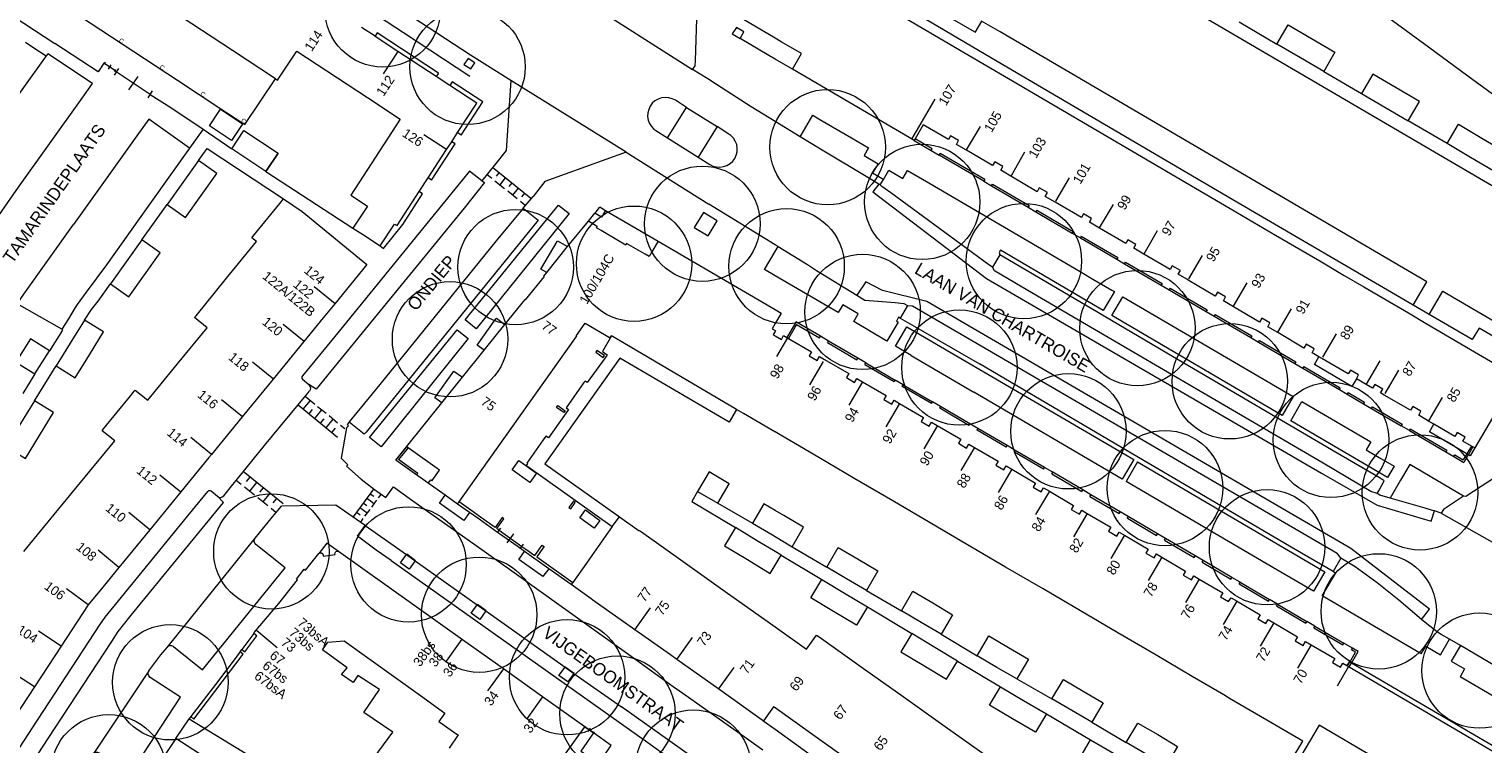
# Model space of a CAD drawing. Header units: metres. Extents: x 134994 to 136506, y 457393 to 459006.
# Tile 31 of 171: x 135417 to 135579, y 457576 to 457655. Entities that reach past the tile are written whole.
import ezdxf
from ezdxf.enums import TextEntityAlignment as Align

# ---------------------------------------------------------------- set-up
doc = ezdxf.new("R2010")
doc.units = ezdxf.units.M
for name, color, linetype, lineweight in [('B-WE-GR-BOOM-S', 250, 'Continuous', 13), ('B-WE-KG_BEBOUWING', 251, 'Continuous', 20), ('B-WE-KG_BEBOUWING TUSSENMUUR', 251, 'Continuous', 5), ('B-WE-KG_HUISNR', 251, 'Continuous', 5), ('B-WE-KG_ONDERGROND_REST', 251, 'Continuous', 5), ('B-WE-KG_STRAATNAAM', 251, 'Continuous', 5)]:
    doc.layers.add(name, color=color, linetype=linetype, lineweight=lineweight)
doc.styles.add('Styledgn000', font='dgn000.shx')

# ---------------------------------------------------------------- blocks, each defined once
blk = doc.blocks.new('SGR-BOOM_02')
blk.add_circle((0, 0), 6.4)

msp = doc.modelspace()

# ---------------------------------------------------------------- linework, layer by layer
at = {"layer": 'B-WE-KG_BEBOUWING', "flags": 128}
for points in [[(135444.58, 457649.32), (135439.82, 457652.45), (135435.3, 457655.42), (135430.79, 457658.38), (135426.33, 457661.31), (135426.28, 457661.35), (135421.7, 457664.35), (135417.12, 457667.36), (135412.61, 457670.32), (135408.1, 457673.28), (135403.58, 457676.25), (135399.07, 457679.21), (135398.64, 457679.49), (135394.55, 457682.17), (135390.04, 457685.14), (135385.53, 457688.1), (135381.01, 457691.07), (135376.44, 457694.07), (135371.93, 457697.03), (135367.35, 457700.04), (135363.93, 457702.28), (135362.8, 457703.02), (135358.48, 457705.85)], [(135359.73, 457697.76), (135433.71, 457649.19), (135438.52, 457646.01), (135440.97, 457644.39), (135441.2, 457644.24), (135444.58, 457649.32), (135444.82, 457649.17), (135446.95, 457652.41), (135454.79, 457647.24), (135458.43, 457644.84), (135452.93, 457636.43), (135454.79, 457635.2), (135453.54, 457633.31), (135453.18, 457632.77), (135454.35, 457632), (135456.18, 457630.8), (135457.8, 457633.21), (135458.07, 457633.04), (135460.53, 457636.82), (135461.51, 457638.32), (135463.08, 457640.74), (135463.56, 457641.47), (135464.14, 457642.35), (135464.79, 457643.35), (135466.92, 457646.63), (135463.92, 457648.59), (135462.42, 457649.58), (135458.16, 457652.37), (135455.64, 457654.03), (135455.63, 457654.04), (135454.14, 457655.02)], [(135570.76, 457624.22), (135572.28, 457626.8), (135524.97, 457654.53), (135522.91, 457655.74), (135522.17, 457654.48), (135522.11, 457654.52), (135515.75, 457658.23)], [(135582.52, 457619.07), (135578.08, 457621.66), (135577.31, 457620.39), (135572.55, 457623.18), (135570.76, 457624.22), (135550.79, 457635.91), (135523.99, 457651.62), (135514.53, 457657.2)], [(135501.92, 457650.4), (135500, 457651.52), (135499.3, 457651.93), (135496.11, 457653.81), (135496.55, 457654.54), (135495.73, 457655.03), (135495.24, 457654.33), (135496.11, 457653.81)], [(135514.02, 457656.33), (135518.75, 457653.54), (135521.08, 457652.17), (135523.5, 457650.76), (135525.89, 457649.35), (135530.81, 457646.47), (135535.73, 457643.58), (135540.64, 457640.7), (135545.56, 457637.82), (135550.48, 457634.93), (135555.49, 457631.99), (135560.41, 457629.11), (135563.13, 457627.51), (135565.32, 457626.23), (135570.24, 457623.34), (135572.22, 457622.17), (135577.14, 457619.28), (135582.26, 457616.3), (135577.6, 457608.37), (135577.41, 457608.48), (135577.23, 457608.58), (135576.3, 457609.12), (135576.54, 457609.55), (135575.65, 457610.08), (135575.4, 457609.65), (135573.08, 457611.01), (135572.49, 457611.35), (135571.39, 457612), (135571.62, 457612.43), (135570.73, 457612.95), (135570.48, 457612.54), (135567.57, 457614.24), (135567.16, 457614.48), (135567.4, 457614.9), (135566.51, 457615.42), (135566.26, 457615), (135565.58, 457615.4), (135564.48, 457616.04), (135564.48, 457616.04), (135564.72, 457616.48), (135563.82, 457617), (135563.57, 457616.58), (135560.66, 457618.28), (135560.33, 457618.47), (135559.56, 457618.92), (135559.8, 457619.36), (135558.91, 457619.88), (135558.66, 457619.45), (135555.75, 457621.17), (135554.64, 457621.82), (135554.88, 457622.25), (135553.99, 457622.76), (135553.74, 457622.34), (135550.83, 457624.04), (135549.72, 457624.7), (135549.97, 457625.12), (135549.07, 457625.64), (135548.83, 457625.22), (135545.82, 457626.98), (135545.66, 457627.08), (135544.71, 457627.63), (135544.96, 457628.05), (135544.06, 457628.57), (135543.82, 457628.15), (135540.9, 457629.86), (135539.79, 457630.52), (135540.03, 457630.94), (135539.14, 457631.46), (135538.89, 457631.04), (135535.98, 457632.74), (135534.86, 457633.4), (135535.11, 457633.82), (135534.22, 457634.34), (135533.97, 457633.92), (135531.07, 457635.63), (135529.96, 457636.27), (135530.2, 457636.7), (135529.31, 457637.22), (135529.06, 457636.8), (135526.15, 457638.51), (135525.03, 457639.17), (135525.27, 457639.6), (135524.39, 457640.11), (135524.13, 457639.7), (135521.23, 457641.39), (135520.11, 457642.05), (135520.36, 457642.48), (135519.47, 457642.99), (135519.22, 457642.58), (135516.42, 457644.22), (135515.52, 457642.66), (135515.41, 457642.49), (135514.86, 457642.81), (135501.92, 457650.4), (135502.94, 457652.12), (135500.69, 457653.43), (135500, 457653.84), (135496.48, 457655.91)], [(135568.08, 457656.11), (135572.49, 457652.87), (135576.85, 457649.67), (135581.2, 457646.48)], [(135416.68, 457596.86), (135420.05, 457600.99), (135422.95, 457604.52), (135423.48, 457605.16), (135426.75, 457609.15), (135425.36, 457610.28), (135425.52, 457610.49), (135428.53, 457614.18), (135428.92, 457614.67), (135429.01, 457614.78), (135430.41, 457613.65), (135433.73, 457617.71), (135436.99, 457621.68), (135435.6, 457622.83), (135435.77, 457623.02), (135439.17, 457627.21), (135442.48, 457631.27), (135441.96, 457631.68), (135442.07, 457631.82), (135445.06, 457635.49), (135445.48, 457635.99), (135447.55, 457634.59), (135454.71, 457628.73), (135451.16, 457624.37), (135449.88, 457622.8), (135447.74, 457620.19), (135444.32, 457616.01), (135440.9, 457611.83), (135437.48, 457607.65), (135437.19, 457607.3), (135434.07, 457603.48), (135430.64, 457599.29), (135427.22, 457595.11), (135425.43, 457592.92), (135423.82, 457590.95), (135420.82, 457586.37), (135417.86, 457581.85), (135414.91, 457577.34)], [(135471.75, 457597.19), (135469.43, 457598.83), (135469.22, 457598.98), (135467.16, 457600.45), (135466.09, 457601.2), (135464.78, 457602.14), (135463.4, 457603.13), (135461.52, 457604.46), (135461.81, 457604.82), (135461.94, 457604.71), (135461.95, 457604.76), (135462.77, 457605.9), (135459.29, 457608.37), (135459.12, 457608.49), (135463.04, 457613.38), (135465.33, 457616.23), (135467.74, 457619.23), (135470.04, 457622.08), (135472.27, 457624.84), (135472.32, 457624.79), (135474.41, 457627.38), (135474.36, 457627.43), (135474.67, 457627.83), (135476.99, 457630.7), (135479.3, 457633.54), (135480.01, 457634.42), (135480.14, 457634.58), (135480.51, 457635.03), (135480.55, 457635.11), (135481.2, 457634.73), (135487.02, 457631.32), (135500, 457623.72), (135500.67, 457623.32), (135500, 457622.18), (135499.66, 457621.6), (135500, 457621.4), (135500.05, 457621.37), (135500, 457621.29), (135499.79, 457620.94), (135500, 457620.82), (135500.7, 457620.41), (135500.95, 457620.84), (135501.31, 457620.63), (135501.42, 457620.57), (135501.49, 457620.52), (135504.03, 457619.03), (135503.77, 457618.59), (135504.67, 457618.06), (135504.93, 457618.51), (135505.47, 457618.19), (135508.17, 457616.61), (135507.91, 457616.17), (135508.81, 457615.64), (135509.07, 457616.08), (135509.7, 457615.71), (135512.31, 457614.18), (135512.05, 457613.74), (135512.95, 457613.21), (135513.21, 457613.65), (135513.81, 457613.3), (135516.45, 457611.76), (135516.19, 457611.31), (135517.09, 457610.78), (135517.35, 457611.23), (135517.97, 457610.86), (135520.59, 457609.33), (135520.33, 457608.88), (135521.23, 457608.35), (135521.49, 457608.8), (135522.11, 457608.43), (135524.73, 457606.9), (135524.47, 457606.46), (135525.37, 457605.93), (135525.63, 457606.37), (135526.25, 457606.01), (135528.87, 457604.47), (135528.61, 457604.03), (135529.52, 457603.5), (135529.77, 457603.94), (135530.42, 457603.57), (135533.11, 457601.99), (135532.85, 457601.55), (135533.75, 457601.02), (135534.01, 457601.46), (135534.63, 457601.1), (135537.25, 457599.56), (135536.99, 457599.12), (135537.89, 457598.59), (135538.15, 457599.03), (135538.77, 457598.67), (135541.39, 457597.13), (135541.13, 457596.69), (135542.04, 457596.16), (135542.29, 457596.6), (135542.91, 457596.24), (135545.54, 457594.7), (135545.28, 457594.26), (135546.18, 457593.73), (135546.44, 457594.17), (135547.05, 457593.81), (135549.67, 457592.28), (135549.41, 457591.84), (135550.31, 457591.31), (135550.57, 457591.75), (135551.19, 457591.39), (135553.81, 457589.85), (135553.55, 457589.41), (135554.45, 457588.88), (135554.71, 457589.32), (135555.33, 457588.96), (135557.95, 457587.42), (135557.69, 457586.98), (135558.59, 457586.45), (135558.85, 457586.9), (135559.47, 457586.53), (135562.09, 457585), (135561.83, 457584.56), (135562.73, 457584.03), (135562.99, 457584.47), (135563.42, 457584.22)], [(135487.02, 457631.32), (135486.32, 457630.12), (135486.02, 457629.6), (135485.59, 457629.85), (135483.53, 457631.04), (135483.44, 457630.88), (135482.45, 457631.47), (135480.71, 457632.48), (135480.2, 457632.78), (135480.29, 457632.93), (135480.2, 457632.98), (135479.3, 457633.54)], [(135474.67, 457627.83), (135474.03, 457628.21), (135475.83, 457631.28), (135475.88, 457631.35), (135476.99, 457630.7)], [(135572.55, 457623.18), (135574.07, 457625.75), (135584.3, 457619.77)], [(135467.74, 457619.23), (135466.97, 457619.78), (135469.03, 457622.68), (135469.09, 457622.75), (135470.04, 457622.08)], [(135464.78, 457602.14), (135464.95, 457602.38), (135466.66, 457604.79), (135477.8, 457620.49), (135478.01, 457620.8), (135477.95, 457620.83), (135477.96, 457620.85), (135478.92, 457622.2), (135481.7, 457620.58), (135481.84, 457620.8), (135481.85, 457620.79)], [(135557.15, 457573.49), (135558.52, 457575.82), (135554.56, 457578.15), (135550.42, 457580.58), (135549.77, 457580.96), (135546.28, 457583.01), (135542.14, 457585.43), (135538, 457587.86), (135533.86, 457590.29), (135529.72, 457592.72), (135525.57, 457595.15), (135521.34, 457597.63), (135517.2, 457600.06), (135513.06, 457602.48), (135508.86, 457604.95), (135504.84, 457607.3), (135500.56, 457609.81), (135500, 457610.14), (135499.97, 457610.16), (135496.51, 457612.19), (135495.73, 457612.64), (135481.85, 457620.79), (135480.86, 457619.08), (135481.39, 457618.7), (135481.33, 457618.62), (135481.16, 457618.38), (135479.17, 457615.61), (135478.92, 457615.79), (135478.8, 457615.62), (135476.81, 457612.83), (135477.07, 457612.63), (135474.85, 457609.49), (135474.58, 457609.68), (135474.46, 457609.51), (135474.29, 457609.27), (135472.47, 457606.69), (135472.55, 457606.63), (135472.4, 457606.43), (135472.57, 457606.29), (135481.94, 457599.64), (135482.73, 457600.73), (135484.93, 457599.17), (135484.96, 457599.2), (135485.17, 457599.05), (135489.82, 457595.75), (135494.47, 457592.45), (135499.12, 457589.15), (135500, 457588.53), (135503.49, 457586.05), (135504.59, 457587.59), (135504.88, 457587.39), (135509.56, 457584.07), (135514.19, 457580.78), (135518.87, 457577.46), (135523.55, 457574.13)], [(135495.73, 457612.64), (135494.89, 457611.22), (135482.77, 457618.32), (135474.46, 457606.61), (135482.61, 457600.82), (135482.73, 457600.73)], [(135480.1, 457618.99), (135480.93, 457618.41), (135481.07, 457618.61), (135480.24, 457619.19), (135480.1, 457618.99)], [(135564.48, 457616.04), (135563.98, 457615.17), (135559.82, 457617.61), (135560.33, 457618.47)], [(135463.04, 457613.38), (135462.27, 457613.94), (135464.38, 457616.9), (135465.33, 457616.23)], [(135475.9, 457613.08), (135476.71, 457612.5), (135476.56, 457612.29), (135475.74, 457612.87), (135475.9, 457613.08)], [(135577.6, 457608.37), (135577.1, 457607.48), (135572.57, 457610.14), (135573.08, 457611.01)], [(135461.52, 457604.46), (135457.93, 457607.02), (135459.12, 457608.49)], [(135471.56, 457606.98), (135473.54, 457605.57), (135472.8, 457604.53), (135470.82, 457605.93), (135471.56, 457606.98)], [(135466.09, 457601.2), (135465.47, 457600.33), (135462.78, 457602.24), (135463.4, 457603.13)], [(135469.22, 457598.98), (135469.4, 457599.23), (135469.14, 457599.41), (135469.93, 457600.51), (135469.73, 457600.66), (135468.94, 457599.55), (135467.34, 457600.69), (135466.27, 457601.45), (135464.95, 457602.38)], [(135477.34, 457601.62), (135477.84, 457602.32), (135477.64, 457602.47), (135477.14, 457601.77), (135477.34, 457601.62)], [(135478.97, 457601.48), (135480.57, 457600.32), (135479.94, 457599.46), (135478.34, 457600.62), (135478.97, 457601.48)], [(135481.94, 457599.64), (135479.07, 457595.58), (135477.55, 457593.45)], [(135474.39, 457571.14), (135478.89, 457577.42), (135474.21, 457580.75), (135469.86, 457583.86), (135465.32, 457587.09), (135451.58, 457596.89), (135450.3, 457597.8), (135449.38, 457596.65), (135449.4, 457596.67), (135449.54, 457596.73), (135449.69, 457596.72), (135449.82, 457596.63), (135449.89, 457596.49), (135449.88, 457596.34), (135451.19, 457596.54), (135451.18, 457596.59), (135451.2, 457596.74), (135451.29, 457596.86), (135451.43, 457596.91), (135451.58, 457596.89)], [(135474.9, 457594.96), (135474.25, 457594.09), (135471.57, 457595.99), (135472.19, 457596.89)], [(135508.81, 457573.24), (135504.17, 457576.54), (135500, 457579.51), (135499.81, 457579.64), (135498.7, 457578.07), (135498.57, 457578.16), (135493.75, 457581.59), (135489.1, 457584.89), (135488.4, 457585.39), (135484.45, 457588.19), (135479.8, 457591.49), (135479.59, 457591.64), (135477.38, 457593.2), (135474.9, 457594.96), (135472.19, 457596.89), (135471.75, 457597.19), (135471.92, 457597.44), (135472.36, 457597.13), (135473.35, 457596.43), (135474.17, 457597.58), (135474.38, 457597.43), (135474.23, 457597.23), (135473.56, 457596.28), (135477.55, 457593.45), (135477.38, 457593.2)], [(135440.67, 457585.74), (135440.85, 457585.99), (135441.18, 457585.73), (135442.53, 457587.51), (135442.17, 457587.78), (135442.24, 457587.87), (135444.94, 457591.09), (135447.03, 457593.72), (135446.93, 457593.82), (135447.77, 457594.91), (135447.92, 457594.81), (135449.38, 457596.65)], [(135435.18, 457578.55), (135435.54, 457578.28), (135441, 457585.49), (135440.67, 457585.74), (135437.93, 457582.12), (135435.18, 457578.55), (135435, 457578.31), (135443.06, 457573.4)], [(135453.58, 457571.34), (135457.6, 457576.81), (135454.39, 457579.01), (135456.12, 457581.56), (135453.72, 457583.11), (135453.2, 457582.35), (135451.89, 457583.24), (135452.52, 457583.97), (135449.79, 457585.97), (135450.4, 457586.81), (135452.21, 457586.96), (135460.67, 457580.89), (135463.38, 457578.95), (135462.7, 457578.02), (135464.7, 457576.62), (135464.84, 457576.52), (135463.86, 457575.06)], [(135583.64, 457572.93), (135563.92, 457584.48), (135563.86, 457584.52), (135563.74, 457584.59), (135563.66, 457584.63), (135563.42, 457584.22), (135563.5, 457584.17), (135563.61, 457584.1), (135563.68, 457584.07), (135570.72, 457579.93), (135583.39, 457572.51)], [(135566.39, 457574.07), (135560.35, 457577.6), (135557.74, 457573.16)]]:
    msp.add_lwpolyline(points, dxfattribs=at)
for points in [[(135560.85, 457650.15), (135558.26, 457651.66), (135555.67, 457653.18), (135556.92, 457655.32), (135559.51, 457653.8), (135562.1, 457652.29)], [(135570.22, 457644.67), (135571.47, 457646.81), (135568.88, 457648.32), (135566.29, 457649.84), (135565.04, 457647.7), (135567.63, 457646.18)], [(135438.34, 457645.75), (135438.49, 457645.97), (135440.94, 457644.34), (135440.8, 457644.13), (135439.7, 457642.48), (135437.25, 457644.11)], [(135444.87, 457641.07), (135443.51, 457639.04), (135439.73, 457641.57), (135441.08, 457643.6)], [(135580.98, 457641.23), (135579.73, 457639.09), (135577.13, 457640.61), (135574.54, 457642.14), (135575.79, 457644.28), (135578.39, 457642.75)], [(135438.08, 457638.81), (135436.05, 457640.25), (135434.31, 457637.82), (135432.57, 457635.38), (135434.6, 457633.93), (135436.34, 457636.37)], [(135429.78, 457631.45), (135428.04, 457629.01), (135426.3, 457626.57), (135428.33, 457625.13), (135430.07, 457627.57), (135431.8, 457630.01)], [(135425.51, 457621.25), (135423.39, 457622.56), (135421.82, 457620.01), (135420.25, 457617.46), (135422.37, 457616.15), (135423.94, 457618.7)], [(135416.84, 457607.2), (135418.41, 457609.75), (135419.98, 457612.3), (135417.86, 457613.61), (135416.29, 457611.06), (135414.72, 457608.51)], [(135494.92, 457604.4), (135492.7, 457605.71), (135491.41, 457603.54), (135493.64, 457602.22)], [(135498.75, 457602.15), (135497.49, 457600.01), (135499.7, 457598.71), (135500, 457598.53), (135501.9, 457597.41), (135503.16, 457599.56), (135500.96, 457600.86), (135500, 457601.42)], [(135499.46, 457594.45), (135500, 457595.34), (135500.68, 457596.47), (135500, 457596.88), (135498.14, 457597.99), (135495.61, 457599.52), (135494.4, 457597.49), (135496.93, 457595.97)], [(135510.14, 457592.56), (135507.94, 457593.85), (135505.73, 457595.14), (135507, 457597.31), (135509.21, 457596.02), (135511.41, 457594.73)], [(135509.03, 457588.7), (135506.49, 457590.22), (135503.96, 457591.74), (135505.18, 457593.77), (135507.71, 457592.24), (135510.24, 457590.72)], [(135518.41, 457587.69), (135516.21, 457588.99), (135514.01, 457590.29), (135515.29, 457592.46), (135517.49, 457591.16), (135519.69, 457589.86)], [(135519.03, 457582.69), (135520.24, 457584.71), (135517.71, 457586.23), (135515.17, 457587.76), (135513.95, 457585.74), (135516.49, 457584.21)], [(135526.8, 457582.73), (135524.6, 457584.02), (135522.4, 457585.31), (135523.7, 457587.53), (135525.9, 457586.23), (135528.1, 457584.94)], [(135535.12, 457577.94), (135532.91, 457579.23), (135530.71, 457580.53), (135531.98, 457582.68), (135534.18, 457581.39), (135536.38, 457580.09)], [(135528.9, 457576.82), (135526.35, 457578.31), (135523.8, 457579.81), (135525, 457581.85), (135527.55, 457580.35), (135530.1, 457578.86)], [(135543.38, 457573.09), (135541.17, 457574.39), (135538.96, 457575.69), (135540.23, 457577.84), (135542.44, 457576.55), (135544.65, 457575.25)], [(135433.55, 457576.12), (135431.1, 457572.48), (135432.5, 457571.45), (135431.44, 457569.84), (135432.78, 457568.9), (135431.76, 457567.35), (135431.91, 457566.51), (135433.13, 457565.74), (135433.96, 457565.87), (135434.7, 457567.04), (135440.59, 457563.13), (135440.75, 457563.04), (135444.45, 457569.06)], [(135481.71, 457575.19), (135481.83, 457575.36), (135479.85, 457576.76), (135478.46, 457574.73), (135478.65, 457574.6), (135480.45, 457573.35)], [(135538.89, 457570.96), (135536.34, 457572.45), (135533.79, 457573.95), (135534.99, 457575.99), (135537.54, 457574.5), (135540.09, 457573)]]:
    msp.add_lwpolyline(points, close=True, dxfattribs=at)
at = {"layer": 'B-WE-KG_BEBOUWING'}
for points in [[(135443.51, 457639.04), (135444.87, 457641.07)], [(135481.2, 457634.73), (135480.76, 457633.98), (135480.01, 457634.42)], [(135442.17, 457587.78), (135440.85, 457585.99)]]:
    msp.add_lwpolyline(points, dxfattribs=at)
msp.add_lwpolyline([(135417.91, 457616.58), (135419.51, 457619.15), (135417.4, 457620.46), (135415.8, 457617.88)], close=True, dxfattribs=at)
at = {"layer": 'B-WE-KG_BEBOUWING TUSSENMUUR'}
for p, q in [((135458.16, 457652.37), (135456.52, 457649.87)), ((135515.15, 457642.62), (135517.74, 457647.05)), ((135521.25, 457641.43), (135522.77, 457644.03)), ((135463.56, 457641.47), (135461.05, 457643.12)), ((135526.21, 457638.61), (135527.72, 457641.21)), ((135531.13, 457635.74), (135532.64, 457638.33)), ((135536, 457632.79), (135537.52, 457635.38)), ((135540.92, 457629.9), (135542.43, 457632.49)), ((135545.9, 457627.12), (135547.41, 457629.71)), ((135451.19, 457624.34), (135448.88, 457626.24)), ((135550.85, 457624.08), (135552.36, 457626.67)), ((135555.77, 457621.2), (135557.28, 457623.79)), ((135447.77, 457620.16), (135445.45, 457622.07)), ((135560.76, 457618.44), (135562.27, 457621.03)), ((135500.21, 457618.51), (135501.42, 457620.57)), ((135444.35, 457615.99), (135442.03, 457617.89)), ((135505.35, 457617.97), (135503.83, 457615.38)), ((135565.6, 457615.43), (135567.11, 457618.02)), ((135567.67, 457614.41), (135569.18, 457617)), ((135509.7, 457615.71), (135508.18, 457613.12)), ((135440.92, 457611.81), (135438.6, 457613.71)), ((135513.81, 457613.3), (135512.3, 457610.71)), ((135572.5, 457611.39), (135574.02, 457613.98)), ((135518.02, 457610.87), (135516.51, 457608.28)), ((135437.5, 457607.64), (135435.18, 457609.54)), ((135522.11, 457608.43), (135520.6, 457605.85)), ((135434.07, 457603.46), (135431.75, 457605.36)), ((135526.25, 457606.01), (135524.74, 457603.42)), ((135530.42, 457603.57), (135528.9, 457600.98)), ((135430.65, 457599.28), (135428.33, 457601.19)), ((135534.63, 457601.1), (135533.11, 457598.51)), ((135538.77, 457598.67), (135537.25, 457596.08)), ((135427.22, 457595.11), (135424.9, 457597.01)), ((135542.91, 457596.24), (135541.39, 457593.65)), ((135547.05, 457593.81), (135545.53, 457591.22)), ((135423.81, 457590.95), (135421.4, 457592.73)), ((135484.46, 457588.2), (135486.2, 457590.64)), ((135551.23, 457591.38), (135549.71, 457588.79)), ((135555.33, 457588.96), (135553.82, 457586.37)), ((135420.82, 457586.37), (135418.31, 457588.02)), ((135442.48, 457588.16), (135444.77, 457586.23)), ((135465.24, 457587.15), (135463.5, 457584.7)), ((135489.09, 457584.88), (135490.83, 457587.32)), ((135559.47, 457586.53), (135557.96, 457583.94)), ((135469.86, 457583.86), (135468.11, 457581.42)), ((135493.74, 457581.58), (135495.48, 457584.02)), ((135417.86, 457581.85), (135415.35, 457583.5)), ((135474.21, 457580.75), (135472.47, 457578.31))]:
    msp.add_line(p, q, dxfattribs=at)
at = {"layer": 'B-WE-KG_BEBOUWING TUSSENMUUR', "flags": 128}
msp.add_lwpolyline([(135563.61, 457584.1), (135562.34, 457581.93)], dxfattribs=at)
at = {"layer": 'B-WE-KG_ONDERGROND_REST'}
for p, q in [((135583.01, 457635.41), (135529.1, 457667)), ((135478.52, 457658.24), (135490.85, 457650.37)), ((135551.49, 457655.63), (135555.67, 457653.18)), ((135455.88, 457654.43), (135455.63, 457654.04)), ((135462.67, 457649.97), (135455.88, 457654.43)), ((135419.16, 457651.89), (135413.06, 457643.38)), ((135425.69, 457651.16), (135425.53, 457650.93)), ((135426.76, 457650.24), (135425.61, 457651.04)), ((135426.76, 457650.24), (135425.61, 457651.04)), ((135426.34, 457650.87), (135426.02, 457650.41)), ((135427.18, 457650.48), (135426.68, 457649.73)), ((135426.84, 457650.36), (135426.68, 457650.13)), ((135426.76, 457650.24), (135426.93, 457650.11)), ((135430.67, 457647.6), (135426.93, 457650.11)), ((135430.67, 457647.6), (135426.93, 457650.11)), ((135462.67, 457649.97), (135462.42, 457649.58)), ((135560.85, 457650.15), (135565.04, 457647.7)), ((135429.3, 457649.6), (135428.3, 457648.11)), ((135464.18, 457648.99), (135463.92, 457648.59)), ((135483.47, 457641.18), (135470.7, 457649.15)), ((135430.92, 457647.98), (135430.42, 457647.23)), ((135430.67, 457647.6), (135432.96, 457646.16)), ((135490.19, 457646.14), (135488.94, 457646.94)), ((135488.08, 457642.79), (135490.19, 457646.14)), ((135490.19, 457646.14), (135493.58, 457644.03)), ((135435.05, 457641.62), (135430.52, 457644.85)), ((135486.79, 457643.58), (135488.08, 457642.79)), ((135493.58, 457644.03), (135491.47, 457640.63)), ((135494.86, 457643.2), (135493.58, 457644.03)), ((135504.98, 457644.82), (135508.46, 457642.79)), ((135574.54, 457642.14), (135570.22, 457644.67)), ((135461.89, 457638.07), (135464.52, 457642.1)), ((135464.52, 457642.1), (135464.14, 457642.35)), ((135465.18, 457643.09), (135464.79, 457643.35)), ((135488.08, 457642.79), (135491.47, 457640.63)), ((135515.41, 457642.49), (135517.33, 457641.38)), ((135436.05, 457640.25), (135436.99, 457641.58)), ((135436.99, 457641.58), (135445.48, 457635.99)), ((135483.47, 457641.18), (135492.64, 457635.42)), ((135491.47, 457640.63), (135492.76, 457639.83)), ((135517.33, 457641.38), (135517.43, 457641.55)), ((135517.33, 457641.38), (135518.2, 457640.86)), ((135443.51, 457639.04), (135453.18, 457632.77)), ((135468.87, 457639.74), (135467.49, 457638.01)), ((135468.57, 457638.26), (135468.04, 457638.69)), ((135472.92, 457636.06), (135468.67, 457639.47)), ((135469.37, 457638.9), (135469.06, 457638.51)), ((135461.89, 457638.07), (135461.51, 457638.32)), ((135469.99, 457637.13), (135468.92, 457637.98)), ((135470.08, 457638.33), (135469.46, 457637.55)), ((135470.79, 457637.77), (135470.48, 457637.38)), ((135471.5, 457637.2), (135470.87, 457636.42)), ((135511.69, 457638.37), (135512.02, 457638.16)), ((135517.05, 457637.77), (135533.84, 457627.93)), ((135523.25, 457638.15), (135523.14, 457637.97)), ((135523.14, 457637.97), (135524.02, 457637.45)), ((135524.02, 457637.45), (135524.12, 457637.63)), ((135524.02, 457637.45), (135528.08, 457635.09)), ((135524.12, 457637.63), (135528.18, 457635.27)), ((135471.4, 457635.99), (135470.34, 457636.84)), ((135472.29, 457635.28), (135471.76, 457635.71)), ((135472.21, 457636.63), (135471.89, 457636.24)), ((135472.05, 457634.98), (135473.15, 457636.27)), ((135429.78, 457631.45), (135432.57, 457635.38)), ((135472.05, 457634.98), (135473.73, 457633.63)), ((135500, 457630.91), (135492.64, 457635.42)), ((135528.18, 457635.27), (135528.08, 457635.09)), ((135528.08, 457635.09), (135528.94, 457634.56)), ((135529.05, 457634.74), (135528.94, 457634.56)), ((135528.94, 457634.56), (135532.95, 457632.2)), ((135529.05, 457634.74), (135533.06, 457632.38)), ((135533.06, 457632.38), (135532.95, 457632.2)), ((135500.33, 457630.71), (135500, 457630.91)), ((135532.95, 457632.2), (135533.86, 457631.68)), ((135533.96, 457631.87), (135533.86, 457631.68)), ((135533.86, 457631.68), (135537.91, 457629.32)), ((135533.96, 457631.87), (135538.01, 457629.51)), ((135538.01, 457629.51), (135537.91, 457629.32)), ((135537.91, 457629.32), (135538.77, 457628.8)), ((135538.77, 457628.8), (135538.88, 457628.98)), ((135538.77, 457628.8), (135542.82, 457626.42)), ((135538.88, 457628.98), (135542.93, 457626.6)), ((135542.93, 457626.6), (135542.82, 457626.42)), ((135542.82, 457626.42), (135543.71, 457625.9)), ((135543.81, 457626.08), (135543.71, 457625.9)), ((135543.71, 457625.9), (135547.83, 457623.5)), ((135543.81, 457626.08), (135547.94, 457623.68)), ((135514.69, 457624.18), (135515.25, 457624.14)), ((135515.25, 457624.14), (135562.33, 457596.69)), ((135547.94, 457623.68), (135547.83, 457623.5)), ((135547.83, 457623.5), (135548.71, 457622.98)), ((135548.82, 457623.16), (135548.71, 457622.98)), ((135548.71, 457622.98), (135552.76, 457620.61)), ((135548.82, 457623.16), (135552.87, 457620.79)), ((135502.21, 457622.17), (135501.31, 457620.63)), ((135502.39, 457622.07), (135501.49, 457620.52)), ((135502.21, 457622.17), (135502.32, 457622.35)), ((135505.04, 457620.76), (135502.32, 457622.35)), ((135502.39, 457622.07), (135504.93, 457620.58)), ((135514.61, 457621.79), (135539.78, 457607.09)), ((135504.93, 457620.58), (135505.04, 457620.76)), ((135505.93, 457620.23), (135505.04, 457620.76)), ((135505.83, 457620.05), (135505.93, 457620.23)), ((135505.83, 457620.05), (135509.08, 457618.15)), ((135509.18, 457618.33), (135505.93, 457620.23)), ((135552.87, 457620.79), (135552.76, 457620.61)), ((135552.76, 457620.61), (135553.63, 457620.09)), ((135553.63, 457620.09), (135553.73, 457620.27)), ((135553.63, 457620.09), (135557.65, 457617.74)), ((135553.73, 457620.27), (135557.76, 457617.92)), ((135509.08, 457618.15), (135509.18, 457618.33)), ((135510.08, 457617.8), (135509.18, 457618.33)), ((135509.97, 457617.62), (135510.08, 457617.8)), ((135510.08, 457617.8), (135513.32, 457615.9)), ((135515.08, 457618.62), (135522.05, 457614.56)), ((135557.76, 457617.92), (135557.65, 457617.74)), ((135557.65, 457617.74), (135558.54, 457617.22)), ((135417.91, 457616.58), (135416.58, 457614.39)), ((135417.86, 457613.61), (135420.25, 457617.46)), ((135509.97, 457617.62), (135513.21, 457615.72)), ((135558.65, 457617.4), (135558.54, 457617.22)), ((135558.54, 457617.22), (135562.59, 457614.85)), ((135558.65, 457617.4), (135562.69, 457615.03)), ((135447.57, 457616), (135448.29, 457615.41)), ((135513.32, 457615.9), (135513.21, 457615.72)), ((135514.22, 457615.38), (135513.32, 457615.9)), ((135514.11, 457615.2), (135514.22, 457615.38)), ((135517.36, 457613.29), (135514.11, 457615.2)), ((135514.22, 457615.38), (135517.46, 457613.47)), ((135538.5, 457604.91), (135522.05, 457614.56)), ((135562.59, 457614.85), (135562.69, 457615.03)), ((135562.59, 457614.85), (135563.45, 457614.34)), ((135563.55, 457614.52), (135563.45, 457614.34)), ((135563.55, 457614.52), (135565.38, 457613.45)), ((135447.09, 457613.14), (135451.48, 457609.55)), ((135447.67, 457612.66), (135448.46, 457613.63)), ((135447.89, 457614.1), (135448.94, 457613.24)), ((135449.26, 457612.98), (135450.21, 457612.21)), ((135517.36, 457613.29), (135517.46, 457613.47)), ((135518.36, 457612.95), (135517.46, 457613.47)), ((135518.26, 457612.77), (135518.36, 457612.95)), ((135521.61, 457611.05), (135518.36, 457612.95)), ((135563.45, 457614.34), (135565.27, 457613.27)), ((135565.38, 457613.45), (135565.27, 457613.27)), ((135565.27, 457613.27), (135566.15, 457612.76)), ((135566.15, 457612.76), (135566.26, 457612.94)), ((135448.31, 457612.15), (135448.7, 457612.63)), ((135448.94, 457611.63), (135449.73, 457612.6)), ((135449.58, 457611.11), (135449.97, 457611.59)), ((135450.21, 457610.59), (135451, 457611.56)), ((135450.53, 457611.95), (135451.48, 457611.17)), ((135521.5, 457610.87), (135518.26, 457612.77)), ((135450.85, 457610.07), (135451.24, 457610.56)), ((135451.8, 457610.91), (135452.27, 457610.52)), ((135521.5, 457610.87), (135521.61, 457611.05)), ((135522.5, 457610.52), (135521.61, 457611.05)), ((135522.4, 457610.34), (135522.5, 457610.52)), ((135525.64, 457608.44), (135522.4, 457610.34)), ((135525.75, 457608.62), (135522.5, 457610.52)), ((135570.35, 457610.3), (135569.45, 457610.82)), ((135570.35, 457610.3), (135574.4, 457607.93)), ((135570.46, 457610.48), (135574.51, 457608.11)), ((135525.64, 457608.44), (135525.75, 457608.62)), ((135526.64, 457608.1), (135525.75, 457608.62)), ((135526.54, 457607.91), (135526.64, 457608.1)), ((135529.89, 457606.2), (135526.64, 457608.1)), ((135574.51, 457608.11), (135574.4, 457607.93)), ((135577.23, 457608.58), (135576.33, 457607.03)), ((135577.41, 457608.48), (135576.41, 457606.75)), ((135529.78, 457606.01), (135526.54, 457607.91)), ((135539.78, 457607.09), (135538.5, 457604.91)), ((135540.21, 457606.84), (135538.93, 457604.66)), ((135574.4, 457607.93), (135575.28, 457607.4)), ((135575.28, 457607.4), (135576.41, 457606.75)), ((135575.39, 457607.59), (135576.33, 457607.03)), ((135445.43, 457602.15), (135441.01, 457605.74)), ((135441.74, 457605.14), (135441.35, 457604.66)), ((135452.47, 457606.33), (135454.08, 457604.91)), ((135529.78, 457606.01), (135529.89, 457606.2)), ((135530.79, 457605.67), (135529.89, 457606.2)), ((135530.68, 457605.49), (135530.79, 457605.67)), ((135530.68, 457605.49), (135534.03, 457603.52)), ((135534.14, 457603.7), (135530.79, 457605.67)), ((135440.77, 457604.32), (135440.22, 457604.77)), ((135442.25, 457603.12), (135441.14, 457604.02)), ((135442.48, 457604.54), (135441.69, 457603.57)), ((135443.22, 457603.95), (135442.83, 457603.46)), ((135443.96, 457603.35), (135443.17, 457602.38)), ((135455.47, 457603.8), (135453.2, 457600.73)), ((135455.09, 457603.29), (135455.49, 457603)), ((135456.27, 457603.21), (135455.99, 457602.83)), ((135491.41, 457603.54), (135490.76, 457602.43)), ((135534.03, 457603.52), (135534.14, 457603.7)), ((135535.03, 457603.17), (135534.14, 457603.7)), ((135443.72, 457601.93), (135442.62, 457602.83)), ((135444.65, 457601.18), (135444.09, 457601.63)), ((135444.7, 457602.75), (135444.3, 457602.26)), ((135451.29, 457602), (135445.26, 457601.92)), ((135454.55, 457599.76), (135451.29, 457602)), ((135453.95, 457601.76), (135454.76, 457601.16)), ((135454.33, 457602.27), (135454.73, 457601.97)), ((135454.71, 457602.78), (135455.11, 457602.48)), ((135455.11, 457602.48), (135455.51, 457602.19)), ((135455.58, 457602.27), (135455.23, 457601.8)), ((135455.8, 457602.57), (135455.58, 457602.27)), ((135490.76, 457602.43), (135495.61, 457599.52)), ((135493.64, 457602.22), (135497.49, 457600.01)), ((135534.93, 457602.99), (135535.03, 457603.17)), ((135534.93, 457602.99), (135538.18, 457601.08)), ((135538.29, 457601.27), (135535.03, 457603.17)), ((135453.57, 457601.25), (135453.98, 457600.95)), ((135454.28, 457600.52), (135454, 457600.14)), ((135455.04, 457601.55), (135454.47, 457600.78)), ((135538.18, 457601.08), (135538.29, 457601.27)), ((135539.18, 457600.74), (135538.29, 457601.27)), ((135539.08, 457600.56), (135539.18, 457600.74)), ((135539.08, 457600.56), (135542.31, 457598.66)), ((135542.41, 457598.84), (135539.18, 457600.74)), ((135573.88, 457601.14), (135583.48, 457595.66)), ((135432.56, 457586.24), (135442.34, 457598.37)), ((135454.55, 457599.76), (135459.1, 457596.53)), ((135469.22, 457598.97), (135469.58, 457599.48)), ((135469.4, 457599.23), (135471.92, 457597.44)), ((135469.4, 457599.23), (135471.92, 457597.44)), ((135470.3, 457597.83), (135471.02, 457598.84)), ((135542.31, 457598.66), (135542.41, 457598.84)), ((135543.31, 457598.32), (135542.41, 457598.84)), ((135471.74, 457597.18), (135472.1, 457597.69)), ((135501.9, 457597.41), (135505.73, 457595.14)), ((135543.2, 457598.14), (135543.31, 457598.32)), ((135543.2, 457598.14), (135546.47, 457596.22)), ((135546.58, 457596.4), (135543.31, 457598.32)), ((135459.1, 457596.53), (135460.08, 457595.84)), ((135460.08, 457595.84), (135466.95, 457590.97)), ((135500.68, 457596.47), (135505.18, 457593.77)), ((135546.47, 457596.22), (135546.58, 457596.4)), ((135547.48, 457595.87), (135546.58, 457596.4)), ((135547.37, 457595.69), (135547.48, 457595.87)), ((135547.37, 457595.69), (135550.56, 457593.82)), ((135550.67, 457594), (135547.48, 457595.87)), ((135562.77, 457596.14), (135562.33, 457596.69)), ((135550.56, 457593.82), (135550.67, 457594)), ((135551.57, 457593.47), (135550.67, 457594)), ((135510.14, 457592.56), (135514.01, 457590.29)), ((135551.46, 457593.29), (135551.57, 457593.47)), ((135551.46, 457593.29), (135554.72, 457591.38)), ((135551.57, 457593.47), (135554.83, 457591.56)), ((135466.95, 457590.97), (135467.93, 457590.28)), ((135510.24, 457590.72), (135515.17, 457587.76)), ((135554.72, 457591.38), (135554.83, 457591.56)), ((135555.73, 457591.03), (135554.83, 457591.56)), ((135555.62, 457590.85), (135555.73, 457591.03)), ((135555.62, 457590.85), (135558.87, 457588.94)), ((135555.73, 457591.03), (135558.98, 457589.12)), ((135467.93, 457590.28), (135476.71, 457584.05)), ((135558.87, 457588.94), (135558.98, 457589.12)), ((135559.88, 457588.6), (135558.98, 457589.12)), ((135518.41, 457587.69), (135522.4, 457585.31)), ((135559.77, 457588.42), (135559.88, 457588.6)), ((135559.77, 457588.42), (135562.98, 457586.53)), ((135559.88, 457588.6), (135563.09, 457586.71)), ((135562.98, 457586.53), (135563.09, 457586.71)), ((135564.03, 457586.16), (135563.09, 457586.71)), ((135563.92, 457585.98), (135564.03, 457586.16)), ((135476.71, 457584.05), (135477.69, 457583.35)), ((135484.29, 457585.08), (135488.7, 457581.88)), ((135520.24, 457584.71), (135525, 457581.85)), ((135430.55, 457583.63), (135424.35, 457574.39)), ((135477.69, 457583.35), (135482.95, 457579.63)), ((135526.8, 457582.73), (135530.71, 457580.53)), ((135582.38, 457579.21), (135575.99, 457582.97)), ((135433.55, 457576.12), (135435, 457578.31)), ((135478.95, 457577.51), (135478.82, 457577.32)), ((135479.85, 457576.76), (135478.89, 457577.42)), ((135478.89, 457577.42), (135479.85, 457576.76)), ((135479.85, 457576.76), (135478.89, 457577.42)), ((135498.65, 457578.12), (135500, 457577.15)), ((135530.1, 457578.86), (135534.99, 457575.99)), ((135535.12, 457577.94), (135538.96, 457575.69)), ((135479.5, 457577.28), (135479.24, 457576.89)), ((135479.92, 457576.85), (135479.79, 457576.66)), ((135500, 457577.15), (135506.84, 457572.22))]:
    msp.add_line(p, q, dxfattribs=at)
at = {"layer": 'B-WE-KG_ONDERGROND_REST', "flags": 128}
for points in [[(135466.13, 457649.58), (135458.77, 457654.41), (135439.15, 457667.31), (135424.49, 457676.94), (135411.53, 457685.45), (135395.73, 457695.82), (135387.69, 457701.1), (135377.65, 457707.69), (135352.4, 457724.25)], [(135362.27, 457692.48), (135361.68, 457691.6), (135364.78, 457689.56), (135420.12, 457653.25)], [(135470.7, 457649.15), (135466.21, 457651.94), (135453.22, 457660.49), (135453.02, 457660.59), (135452.52, 457661.04)], [(135490.85, 457650.37), (135491.12, 457650.78), (135491.17, 457651.37), (135491.35, 457657.13), (135491.47, 457661)], [(135416.87, 457653.41), (135417.8, 457652.78), (135419.16, 457651.89)], [(135425.61, 457651.04), (135425.55, 457651.07), (135424.9, 457650.1), (135420.12, 457653.25)], [(135424.3, 457648.82), (135419.35, 457652.08), (135419.16, 457651.89)], [(135465.49, 457650.91), (135466.25, 457650.42), (135466.7, 457651.11), (135465.94, 457651.59), (135465.49, 457650.91)], [(135497.33, 457646.2), (135493.5, 457648.69), (135492.55, 457649.31), (135490.85, 457650.37)], [(135408.46, 457636.94), (135413.35, 457633.43), (135416.1, 457637.31), (135423.14, 457647.19), (135424.3, 457648.82)], [(135465.18, 457643.09), (135467.57, 457646.77), (135464.18, 457648.99)], [(135470.7, 457649.15), (135470.17, 457641.38), (135468.87, 457639.74)], [(135488.94, 457646.94), (135488.58, 457647.12), (135488.2, 457647.23), (135487.8, 457647.26), (135487.4, 457647.21), (135487.03, 457647.08), (135486.68, 457646.88), (135486.38, 457646.61), (135486.15, 457646.29), (135485.98, 457645.93), (135485.88, 457645.54), (135485.86, 457645.15), (135485.93, 457644.75), (135486.07, 457644.38), (135486.28, 457644.04), (135486.56, 457643.75), (135486.79, 457643.58)], [(135432.96, 457646.16), (135436.56, 457643.75)], [(135500, 457644.59), (135497.33, 457646.2)], [(135502.79, 457642.89), (135502.88, 457643.06), (135504.18, 457645.3), (135504.98, 457644.82)], [(135430.52, 457644.85), (135429.2, 457643), (135422.18, 457633.15)], [(135436.56, 457643.75), (135435.05, 457641.62)], [(135436.56, 457643.75), (135439.73, 457641.57)], [(135502.79, 457642.89), (135500, 457644.59)], [(135492.76, 457639.83), (135493.11, 457639.65), (135493.49, 457639.55), (135493.89, 457639.52), (135494.29, 457639.58), (135494.66, 457639.71), (135495, 457639.91), (135495.3, 457640.18), (135495.54, 457640.5), (135495.7, 457640.86), (135495.79, 457641.24), (135495.8, 457641.64), (135495.74, 457642.03), (135495.59, 457642.41), (135495.38, 457642.74), (135495.1, 457643.03), (135494.86, 457643.2)], [(135510.46, 457638.26), (135505.23, 457641.41), (135502.79, 457642.89)], [(135508.46, 457642.79), (135510.36, 457641.67), (135509.87, 457640.82), (135511.42, 457639.9), (135510.82, 457638.88)], [(135517.43, 457641.55), (135515.52, 457642.66)], [(135435.05, 457641.62), (135433.13, 457638.92), (135430.48, 457635.19), (135425.84, 457628.68), (135423.6, 457625.64), (135422.6, 457624.28), (135422.38, 457623.95), (135421.62, 457622.69), (135420.9, 457621.54)], [(135483.47, 457641.18), (135474.48, 457637.92), (135473.15, 457636.27)], [(135518.2, 457640.86), (135518.3, 457641.04)], [(135523.14, 457637.97), (135519.1, 457640.33), (135518.2, 457640.86)], [(135523.25, 457638.15), (135519.2, 457640.51), (135518.3, 457641.04)], [(135467.49, 457638.01), (135466.11, 457639.07), (135459.75, 457631.26), (135451.17, 457620.72), (135447.59, 457616.37)], [(135510.46, 457638.26), (135510.82, 457638.88)], [(135510.82, 457638.88), (135511.69, 457638.37)], [(135512.02, 457638.16), (135512.63, 457639.2), (135514.17, 457638.28), (135514.69, 457639.14), (135517.05, 457637.77)], [(135467.76, 457637.81), (135465.5, 457634.96), (135451.88, 457618.29), (135449.11, 457614.9), (135448.29, 457615.41)], [(135467.49, 457638.01), (135467.76, 457637.81)], [(135511.49, 457637.64), (135510.46, 457638.26)], [(135511.49, 457637.64), (135510.83, 457636.8), (135523.44, 457627.16), (135560.59, 457605.58), (135566.77, 457602.01), (135572.77, 457600.25), (135573.15, 457601.37)], [(135511.64, 457637.55), (135511.49, 457637.64)], [(135511.64, 457637.55), (135512.02, 457638.16)], [(135524.11, 457628.44), (135523.71, 457628.67), (135512.83, 457636.69), (135511.84, 457637.37), (135511.64, 457637.55)], [(135456.18, 457630.8), (135456.55, 457630.49), (135458.7, 457633.16), (135460.91, 457636.57)], [(135460.91, 457636.57), (135460.53, 457636.82)], [(135471.75, 457634.61), (135469.07, 457631.34), (135456.15, 457615.42), (135452.77, 457611.25), (135452.76, 457611.24)], [(135474.32, 457633.26), (135475.98, 457635.31), (135477.15, 457634.39), (135466.85, 457621.58), (135465.63, 457622.57), (135474.32, 457633.26)], [(135472.05, 457634.98), (135471.75, 457634.61)], [(135491.03, 457632.83), (135492.57, 457631.89), (135493.59, 457633.56), (135492.05, 457634.5), (135491.03, 457632.83)], [(135415.92, 457624.36), (135416.69, 457625.44), (135422.18, 457633.15)], [(135473.73, 457633.63), (135454.63, 457610.11), (135454.44, 457609.88), (135452.76, 457611.24)], [(135500, 457630.15), (135500.33, 457630.71)], [(135500.33, 457630.71), (135503.59, 457628.72), (135504.61, 457628.07), (135509.08, 457625.31)], [(135500, 457627.48), (135498.83, 457628.16), (135500, 457630.15)], [(135524.92, 457629.79), (135524.11, 457628.44)], [(135533.84, 457627.93), (135535.24, 457627.11), (135537.34, 457625.88), (135537.63, 457625.71), (135537.4, 457625.29), (135536.4, 457623.61), (135525.02, 457630.3), (135524.86, 457630.06), (135524.92, 457629.79)], [(135566.77, 457603.32), (135567.01, 457603.69), (135567.57, 457604.73), (135567.1, 457605.01), (135562.36, 457607.78), (135544.72, 457618.16), (135535.89, 457623.34), (135528.79, 457627.53), (135524.92, 457629.79)], [(135500.45, 457627.21), (135500, 457627.48)], [(135566.77, 457603.32), (135566.08, 457603.52), (135560.79, 457606.66), (135535, 457621.77), (135528.03, 457625.85), (135524.35, 457628.01), (135524.11, 457628.44)], [(135423.39, 457622.56), (135424.17, 457623.73), (135424.9, 457624.67), (135426.3, 457626.57)], [(135513.88, 457622.78), (135513.7, 457622.86), (135513.48, 457622.45), (135513.64, 457622.34), (135512.38, 457620.22), (135508.72, 457622.39), (135509.21, 457623.26), (135507.5, 457624.26), (135506.99, 457623.39), (135500.45, 457627.21)], [(135571.7, 457589.34), (135572.59, 457590.49), (135563.86, 457597.22), (135516.83, 457624.62), (135511.92, 457625.83), (135510.05, 457626.8), (135509.08, 457625.31)], [(135420.9, 457621.54), (135415.92, 457624.36)], [(135509.08, 457625.31), (135509.96, 457624.77), (135509.97, 457624.76), (135513.32, 457624.52), (135514.27, 457624.4), (135514.69, 457624.18)], [(135514.69, 457624.18), (135514.64, 457624.09), (135513.88, 457622.78)], [(135557.46, 457614.08), (135556.23, 457611.95), (135537.36, 457623.05), (135538.59, 457625.14), (135557.46, 457614.08)], [(135513.88, 457622.78), (135515.43, 457621.86), (135522.67, 457617.7)], [(135420.9, 457621.54), (135420.96, 457621.45), (135419.51, 457619.15)], [(135464.75, 457621.48), (135465.97, 457620.5), (135456.29, 457608.47), (135455.03, 457609.51), (135464.75, 457621.48)], [(135515.08, 457618.62), (135513.35, 457619.66), (135514.61, 457621.79)], [(135447.59, 457616.37), (135447.51, 457616.26), (135447.5, 457616.12), (135447.57, 457616)], [(135561.89, 457594.65), (135557.67, 457597.08), (135539.05, 457608.03), (135522.67, 457617.7)], [(135448, 457614.24), (135448.36, 457614.68)], [(135448.29, 457615.41), (135448.41, 457615.23), (135448.46, 457615.02), (135448.43, 457614.81), (135448.36, 457614.68)], [(135443.35, 457608.62), (135448, 457614.24)], [(135557.19, 457611.38), (135558.41, 457613.53), (135566.08, 457609.03), (135565.58, 457608.15), (135567.2, 457607.21), (135568.67, 457606.35), (135567.93, 457605.08), (135557.19, 457611.38)], [(135566.26, 457612.94), (135569.56, 457611.01)], [(135566.15, 457612.76), (135569.45, 457610.82)], [(135452.48, 457610.59), (135451.87, 457607.23), (135452.61, 457606.48), (135452.47, 457606.33)], [(135452.53, 457610.97), (135452.68, 457610.83), (135452.48, 457610.59)], [(135452.76, 457611.24), (135452.53, 457610.97)], [(135569.56, 457611.01), (135569.45, 457610.82)], [(135570.35, 457610.3), (135570.46, 457610.48)], [(135439.84, 457604.31), (135440.22, 457604.77), (135443.35, 457608.62)], [(135459.12, 457608.49), (135457.94, 457607.03)], [(135459.29, 457608.37), (135458.24, 457607.07)], [(135457.94, 457607.03), (135460.27, 457605.37), (135460.38, 457605.54), (135458.24, 457607.07)], [(135540.21, 457606.84), (135560.98, 457594.6)], [(135576.35, 457603.01), (135570.39, 457606.51), (135569.37, 457604.78), (135568.21, 457602.8)], [(135575.28, 457607.4), (135575.39, 457607.59)], [(135454.08, 457604.91), (135455.57, 457603.75), (135456.81, 457602.86), (135457.67, 457604.04), (135459.83, 457602.5), (135466.59, 457597.73), (135471.07, 457594.54), (135476.28, 457590.79), (135484.29, 457585.08)], [(135579.89, 457605.12), (135576.6, 457602.97), (135576.35, 457603.01)], [(135407.58, 457561.9), (135410.94, 457567.06), (135417.65, 457577.31), (135425.12, 457588.73), (135425.68, 457589.57), (135426.35, 457590.4), (135434.88, 457600.83), (135437.08, 457603.55)], [(135437.08, 457603.55), (135437.2, 457603.64), (135437.35, 457603.65), (135437.47, 457603.59)], [(135437.47, 457603.59), (135438.16, 457603)], [(135438.84, 457603.06), (135439.84, 457604.31)], [(135560.98, 457594.6), (135559.73, 457592.49), (135555.66, 457594.85), (135538.93, 457604.66)], [(135568.21, 457602.8), (135567.09, 457603.13), (135566.77, 457603.32)], [(135409.32, 457560.76), (135410.05, 457561.89), (135412.62, 457565.79), (135419.36, 457576.11), (135426.43, 457586.9), (135427.13, 457587.98), (135427.47, 457588.42), (135427.58, 457588.56), (135428.58, 457589.8), (135436.45, 457599.42), (135438.81, 457602.31), (135438.16, 457603)], [(135438.16, 457603), (135438.32, 457602.9), (135438.51, 457602.88), (135438.69, 457602.93), (135438.84, 457603.06)], [(135444.27, 457600.72), (135445.26, 457601.92)], [(135573.15, 457601.37), (135572.91, 457601.44), (135572.12, 457601.68), (135568.21, 457602.8)], [(135576.35, 457603.01), (135574.14, 457601.55), (135573.88, 457601.14)], [(135442.34, 457598.37), (135444.27, 457600.72)], [(135573.88, 457601.14), (135573.15, 457601.37)], [(135442.42, 457597.66), (135442.29, 457597.81), (135442.23, 457598), (135442.25, 457598.2), (135442.34, 457598.37)], [(135457.43, 457595.86), (135455.76, 457597.04), (135453.69, 457598.57), (135454.55, 457599.76)], [(135432.56, 457586.24), (135432.69, 457586.38), (135432.86, 457586.46), (135433.05, 457586.45), (135433.23, 457586.37), (135433.28, 457586.33), (135436.48, 457583.75), (135445.66, 457595.08), (135442.42, 457597.66)], [(135457.43, 457595.86), (135485.89, 457575.68), (135494.7, 457569.35)], [(135460.08, 457595.84), (135459.42, 457594.92), (135458.45, 457595.62), (135459.1, 457596.53)], [(135459.1, 457596.53), (135459.15, 457596.6), (135460.12, 457595.89), (135460.08, 457595.84)], [(135562.77, 457596.14), (135561.89, 457594.65)], [(135571.7, 457589.34), (135569.17, 457591.47), (135566.78, 457593.41), (135564.36, 457595.17), (135562.77, 457596.14)], [(135571.67, 457585.51), (135560.68, 457591.94), (135562.16, 457594.43), (135561.89, 457594.65)], [(135467.93, 457590.28), (135467.25, 457589.34), (135466.28, 457590.04), (135466.95, 457590.97)], [(135466.95, 457590.97), (135466.98, 457591.02), (135467.96, 457590.31), (135467.93, 457590.28)], [(135574.81, 457587.14), (135573.89, 457587.68), (135573.46, 457587.93), (135572.11, 457589), (135571.7, 457589.34)], [(135571.67, 457585.51), (135572.17, 457586.36), (135573.8, 457585.42), (135574.81, 457587.14)], [(135576.02, 457586.43), (135574.81, 457587.14)], [(135430.55, 457583.63), (135431.88, 457585.4), (135432.56, 457586.24)], [(135563.74, 457584.59), (135564.39, 457585.7), (135563.92, 457585.98)], [(135563.92, 457584.48), (135564.68, 457585.78), (135564.03, 457586.16)], [(135576.02, 457586.43), (135574.99, 457584.72), (135576.47, 457583.85), (135575.99, 457582.97)], [(135583.16, 457582.22), (135576.02, 457586.43)], [(135477.69, 457583.35), (135477, 457582.4), (135476.03, 457583.1), (135476.71, 457584.05)], [(135476.71, 457584.05), (135476.73, 457584.07), (135477.71, 457583.37), (135477.69, 457583.35)], [(135563.5, 457584.17), (135563.74, 457584.59)], [(135563.68, 457584.07), (135563.92, 457584.48)], [(135424.35, 457574.39), (135424.48, 457574.53), (135424.65, 457574.61), (135424.85, 457574.61), (135425.02, 457574.54), (135425.06, 457574.51), (135428.51, 457572.25), (135434.06, 457580.72), (135430.67, 457582.91), (135430.53, 457583.06), (135430.46, 457583.25), (135430.47, 457583.45), (135430.55, 457583.63)], [(135488.7, 457581.88), (135489.39, 457581.42), (135496.05, 457576.7), (135498.64, 457574.87)], [(135495.58, 457568.72), (135496.5, 457570.02), (135482.95, 457579.63)]]:
    msp.add_lwpolyline(points, dxfattribs=at)

# ---------------------------------------------------------------- block references
at = {"layer": 'B-WE-GR-BOOM-S'}
for p in [(135456.48, 457657.02), (135465.89, 457650.65), (135505.83, 457641.74), (135516.32, 457635.67), (135491.93, 457633.24), (135527.6, 457629.1), (135471.23, 457628.43), (135484.36, 457628.81), (135501.28, 457628.53), (135509.71, 457623.46), (135540.19, 457621.66), (135463.95, 457620.43), (135520.45, 457617.29), (135550.43, 457615.76), (135532.54, 457610.21), (135561.66, 457609.26), (135543.25, 457603.91), (135571.53, 457603.43), (135444.13, 457596.88), (135554.57, 457597.35), (135459.35, 457595.44), (135467.18, 457589.86), (135566.96, 457590.23), (135432.92, 457582.36), (135476.93, 457582.92), (135578.15, 457583.66), (135482.52, 457578.88), (135490.94, 457572.89), (135426.1, 457572.38)]:
    msp.add_blockref('SGR-BOOM_02', p, dxfattribs=at)

# ---------------------------------------------------------------- texts
at = {"layer": 'B-WE-KG_HUISNR', "style": 'Styledgn000'}
for p in [(135427.51, 457653.54), (135432.02, 457650.58), (135436.54, 457647.62), (135441.06, 457644.65)]:
    msp.add_text('C', height=0.5, rotation=326.7123, dxfattribs=at).set_placement(p, align=Align.MIDDLE_CENTER)
for s, rotation, p in [('114', 56.71, (135449.46, 457654.54)), ('112', 56.71, (135457.42, 457649.55)), ('126', 326.7088, (135460.81, 457642.17)), ('100/104C', 59.6376, (135481.77, 457629.76)), ('122A/122B', 320.6879, (135448.78, 457623.25)), ('124', 320.6432, (135449.82, 457626.82)), ('122', 320.6879, (135448.61, 457625.26)), ('120', 320.6432, (135445.17, 457621.1)), ('118', 320.6432, (135441.43, 457617.18)), ('98', 59.6323, (135500.6, 457617.54)), ('116', 320.6432, (135438, 457613.01)), ('96', 59.6323, (135504.74, 457615.11)), ('94', 59.6323, (135508.91, 457612.72)), ('114', 320.6432, (135434.61, 457608.8)), ('92', 59.6323, (135513.08, 457610.34)), ('90', 59.6323, (135517.21, 457607.9)), ('112', 320.6432, (135431.24, 457604.59)), ('88', 59.6323, (135521.32, 457605.42)), ('110', 320.6432, (135427.79, 457600.43)), ('86', 59.6323, (135525.46, 457602.99)), ('84', 59.6301, (135529.62, 457600.6)), ('108', 320.6432, (135424.53, 457596.12)), ('82', 59.6301, (135533.8, 457598.23)), ('80', 59.6301, (135537.93, 457595.78)), ('106', 323.6151, (135421.06, 457591.83)), ('78', 59.6301, (135542.05, 457593.33)), ('76', 59.6301, (135546.19, 457590.9)), ('104', 326.8114, (135418.06, 457587.07)), ('74', 59.6301, (135550.36, 457588.51)), ('38bs', 54.5064, (135461.98, 457586.8)), ('38', 54.5064, (135462.84, 457585.55)), ('72', 59.6301, (135554.53, 457586.14)), ('36', 54.5131, (135464.42, 457584.43)), ('70', 59.6301, (135558.66, 457583.69)), ('34', 54.5131, (135468.99, 457581.23)), ('32', 54.5131, (135473.35, 457578.21))]:
    msp.add_text(s, height=1.054, rotation=rotation, dxfattribs=at).set_placement(p, align=Align.MIDDLE_RIGHT)
for s, rotation, p in [('107', 59.6053, (135518.51, 457646.52)), ('105', 59.7209, (135523.57, 457643.56)), ('103', 59.7209, (135528.49, 457640.68)), ('101', 59.7209, (135533.41, 457637.81)), ('99', 59.7209, (135538.33, 457634.94)), ('97', 59.7209, (135543.26, 457632.06)), ('95', 59.7209, (135548.18, 457629.19)), ('93', 59.7209, (135553.2, 457626.26)), ('91', 59.7209, (135558.12, 457623.38)), ('77', 324.5924, (135474.31, 457622.13)), ('89', 59.7209, (135563.04, 457620.51)), ('87', 59.7209, (135569.95, 457616.48)), ('85', 59.7209, (135574.87, 457613.6)), ('75', 324.5924, (135467.58, 457613.71)), ('77', 54.5021, (135485.09, 457591.48)), ('75', 54.5021, (135487.04, 457589.98)), ('73bsA', 319.9528, (135447.27, 457589.21)), ('73', 319.9528, (135445.44, 457587.01)), ('73bs', 319.9528, (135446.35, 457588.11)), ('73', 54.5021, (135491.69, 457586.56)), ('67', 322.9528, (135444.17, 457585.55)), ('67bs', 322.9528, (135443.36, 457584.42)), ('71', 54.5021, (135496.45, 457583.49)), ('67bsA', 322.9528, (135442.45, 457583.27)), ('69', 54.4917, (135501.95, 457581.58)), ('67', 54.4917, (135506.8, 457578.41)), ('65', 54.4917, (135511.27, 457574.98))]:
    msp.add_text(s, height=1.054, rotation=rotation, dxfattribs=at).set_placement(p, align=Align.MIDDLE_LEFT)
at = {"layer": 'B-WE-KG_STRAATNAAM', "style": 'Styledgn000'}
for s, rotation, p in [('TAMARINDEPLAATS', 55.0717, (135420.62, 457636.19)), ('ONDIEP', 50.3328, (135462.44, 457626.23)), ('VIJGEBOOMSTRAAT', 324.5295, (135481.63, 457582.15))]:
    msp.add_text(s, height=1.4, rotation=rotation, dxfattribs=at).set_placement(p, align=Align.CENTER)
msp.add_text('LAAN VAN CHARTROISE', height=1.4, rotation=329.6578, dxfattribs=at).set_placement((135515.36, 457627.81))

doc.saveas('drawing.dxf')
